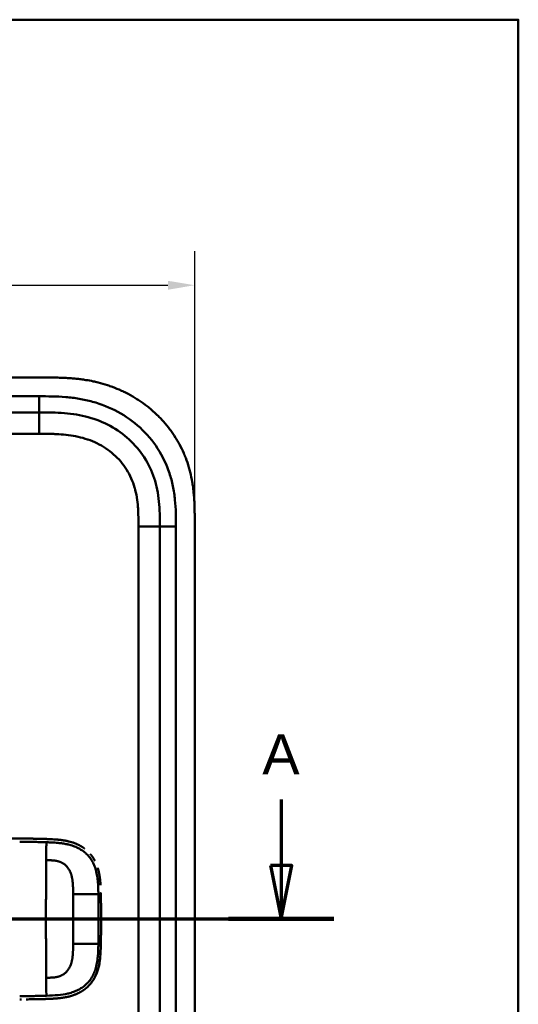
# Model space of a CAD drawing. Header units: millimetres. Extents: x 20 to 833, y 20 to 574.
# Tile 22 of 22: x 727 to 820, y 390 to 574. Entities that reach past the tile are written whole.
import ezdxf

# ---------------------------------------------------------------- set-up
doc = ezdxf.new("R2010")
doc.units = ezdxf.units.MM
doc.header["$LTSCALE"] = 2
for name, color, linetype, lineweight in [('Bemaßungen(DIN)', 7, 'Continuous', 25), ('Schnittansichtslinien(DIN)', 7, 'Continuous', 70), ('Sichtbare Kanten(DIN)', 7, 'Continuous', 50), ('Sichtbare tangentiale Kanten(DIN)', 7, 'Continuous', 50), ('Skizziergeometrie(DIN)', 7, 'Continuous', 50)]:
    doc.layers.add(name, color=color, linetype=linetype, lineweight=lineweight)
doc.styles.add('Aktuell-DINGroßer Text', font='arial.ttf')
doc.styles.add('STANDARD-DIN~0', font='arial.ttf')
doc.dimstyles.new('CAD-LAN', dxfattribs={"dimscale": 2, "dimtxt": 3.5, "dimasz": 2.5, "dimexe": 3.175, "dimexo": 0, "dimgap": 0.8, "dimtad": 1, "dimrnd": 1e-08, "dimtxsty": 'STANDARD-DIN~0', "dimcen": 0.09, "dimdle": 10, "dimclrd": 250, "dimclre": 250, "dimclrt": 250, "dimadec": 0, "dimazin": 2, "dimtfac": 1, "dimtmove": 0, "dimatfit": 3, "dimfxl": 1, "dimtolj": 1, "dimtzin": 0, "dimlwd": 25, "dimlwe": 25, "dimarcsym": 0})

# ---------------------------------------------------------------- blocks, each defined once
blk = doc.blocks.new('Ränder Standardrahmen')
at = {"layer": 'Skizziergeometrie(DIN)', "flags": 128}
blk.add_lwpolyline([(10, 10), (10, 287), (410, 287), (410, 10), (10, 10)], dxfattribs=at)
blk = doc.blocks.new('*D22')
at = {"layer": 'Bemaßungen(DIN)', "color": 250, "linetype": 'Continuous', "lineweight": 25, "true_color": 0x3f3f3f, "transparency": 16777216}
for p, q in [((545.63, 480.46), (545.63, 530.81)), ((759.63, 480.46), (759.63, 530.81)), ((550.63, 524.46), (754.63, 524.46))]:
    blk.add_line(p, q, dxfattribs=at)
at = {"layer": 'Bemaßungen(DIN)', "color": 250, "linetype": 'Continuous', "true_color": 0x3f3f3f, "transparency": 16777216}
for points in [[(550.63, 525.29), (550.63, 523.62), (545.63, 524.46)], [(754.63, 525.29), (754.63, 523.62), (759.63, 524.46)]]:
    blk.add_solid(points, dxfattribs=at)
at = {"layer": 'Defpoints', "color": 0, "linetype": 'Continuous', "transparency": 16777216}
for p in [(759.63, 524.46), (545.63, 480.46), (759.63, 480.46)]:
    blk.add_point(p, dxfattribs=at)
at = {"layer": 'Bemaßungen(DIN)', "color": 250, "linetype": 'Continuous', "lineweight": 25, "true_color": 0x3f3f3f, "transparency": 16777216, "insert": (644.86, 533.08), "char_height": 7, "attachment_point": 1, "style": 'STANDARD-DIN~0'}
blk.add_mtext('\\A1;214', dxfattribs=at)
blk = doc.blocks.new('2DTransSchnitt0')
at = {"layer": 'Schnittansichtslinien(DIN)', "linetype": 'Continuous'}
for p, q in [((264.544, 214.254), (264.544, 208.114)), ((387.878, 214.254), (387.878, 208.114)), ((263.544, 208.114), (264.544, 203.114)), ((265.544, 208.114), (263.544, 208.114)), ((264.544, 208.114), (264.544, 203.114)), ((264.544, 203.114), (265.544, 208.114)), ((386.878, 208.114), (387.878, 203.114)), ((388.878, 208.114), (386.878, 208.114)), ((387.878, 208.114), (387.878, 203.114)), ((387.878, 203.114), (388.878, 208.114)), ((259.635, 203.114), (392.786, 203.114))]:
    blk.add_line(p, q, dxfattribs=at)
at = {"layer": 'Schnittansichtslinien(DIN)', "linetype": 'Continuous', "lineweight": 140}
for p, q in [((259.635, 203.114), (269.452, 203.114)), ((382.969, 203.114), (392.786, 203.114))]:
    blk.add_line(p, q, dxfattribs=at)
at = {"layer": 'Schnittansichtslinien(DIN)', "linetype": 'Continuous', "flags": 128}
for points in [[(263.544, 208.114), (264.544, 203.114), (265.544, 208.114), (263.544, 208.114)], [(386.878, 208.114), (387.878, 203.114), (388.878, 208.114), (386.878, 208.114)]]:
    blk.add_lwpolyline(points, dxfattribs=at)
at = {"layer": 'Schnittansichtslinien(DIN)'}
for points in [[(263.544, 208.114), (264.544, 203.114), (265.544, 208.114), (263.544, 208.114)], [(386.878, 208.114), (387.878, 203.114), (388.878, 208.114), (386.878, 208.114)]]:
    blk.add_solid(points, dxfattribs=at)
at = {"layer": 'Schnittansichtslinien(DIN)', "char_height": 3.734, "attachment_point": 7, "style": 'Aktuell-DINGroßer Text'}
for insert in [(262.79, 216.614), (386.124, 216.614)]:
    blk.add_mtext('A', dxfattribs=dict(at, insert=insert))

msp = doc.modelspace()

# ---------------------------------------------------------------- linework, layer by layer
at = {"layer": 'Sichtbare Kanten(DIN)'}
for p, q in [((731.596, 507.24), (572.673, 507.24)), ((730.596, 500.74), (585.673, 500.74)), ((753.135, 290.025), (753.135, 479.456)), ((759.635, 289.025), (759.635, 480.456)), ((729.361, 421.212), (729.361, 421.213))]:
    msp.add_line(p, q, dxfattribs=at)
for radius, start, end in [(11.7, 33.30625, 33.34865), (11.6, 32.44432, 32.48803), (11.5, 31.57112, 31.61294), (11.7, 326.65937, 326.70471), (11.6, 327.51746, 327.56366), (11.5, 328.39068, 328.43445)]:
    msp.add_arc((727.135, 406.24), radius, start, end, dxfattribs=at)
for points, degree, knots in [([(759.635, 480.456), (759.635, 480.754), (759.634, 481.353), (759.629, 482.106), (759.616, 482.863), (759.599, 483.471), (759.565, 484.235), (759.527, 484.846), (759.451, 485.765), (759.35, 486.685), (759.139, 488.063), (758.884, 489.28), (758.477, 490.783), (758.076, 491.966), (757.485, 493.41), (756.939, 494.534), (756.168, 495.893), (755.484, 496.938), (754.55, 498.187), (753.741, 499.139), (752.661, 500.262), (751.743, 501.106), (750.536, 502.09), (749.525, 502.818), (748.21, 503.651), (747.12, 504.254), (745.719, 504.927), (744.569, 505.401), (743.102, 505.91), (741.909, 506.251), (740.552, 506.563), (739.64, 506.734), (738.725, 506.875), (738.115, 506.954), (737.352, 507.038), (736.741, 507.092), (735.978, 507.146), (735.368, 507.179), (734.456, 507.214), (733.245, 507.239), (732.193, 507.241), (731.596, 507.24)], 3, [0.00000945, 0.00000945, 0.00000945, 0.00000945, 0.02084254, 0.04167563, 0.05209218, 0.07292527, 0.08334182, 0.10417491, 0.11459146, 0.14584109, 0.16667419, 0.20834037, 0.22917346, 0.27083965, 0.29167274, 0.33333892, 0.35417201, 0.3958382, 0.41667129, 0.45833747, 0.47917057, 0.52083675, 0.54166984, 0.58333603, 0.60416912, 0.6458353, 0.66666839, 0.70833458, 0.72916767, 0.77083385, 0.79166695, 0.82291658, 0.83333313, 0.85416622, 0.86458277, 0.88541586, 0.89583241, 0.9166655, 0.92708204, 0.95833168, 0.99999787, 0.99999787, 0.99999787, 0.99999787]), ([(753.135, 479.456), (753.135, 480.256), (753.133, 481.84), (753.002, 484.146), (752.673, 486.363), (751.925, 489.192), (750.366, 492.47), (747.536, 495.813), (743.952, 498.356), (740.518, 499.718), (737.6, 500.355), (735.335, 500.632), (732.998, 500.739), (731.402, 500.74), (730.596, 500.74)], 3, [41.2275228, 41.2275228, 41.2275228, 41.2275228, 41.4710255, 41.7145268, 41.9580281, 42.2015293, 42.6885319, 43.1755344, 43.662537, 44.1495395, 44.3930408, 44.6365421, 44.8800433, 45.1235454, 45.1235454, 45.1235454, 45.1235454]), ([(598.173, 421.228), (598.173, 421.228), (598.174, 421.228), (598.177, 421.228), (598.178, 421.228), (598.186, 421.228), (598.193, 421.228), (598.212, 421.228), (598.225, 421.228), (598.457, 421.228), (598.676, 421.228), (607.228, 421.228), (615.561, 421.228), (636.394, 421.228), (648.894, 421.228), (683.903, 421.228), (706.413, 421.465), (728.919, 421.218)], 3, [0, 0, 0, 0, 0.0002441, 0.0002441, 0.0007324, 0.0007324, 0.0026855, 0.0026855, 0.0065918, 0.0065918, 0.0722195, 0.0722195, 2.5722195, 2.5722195, 6.3222196, 6.3222196, 13.0748039, 13.0748039, 13.0748039, 13.0748039]), ([(727.88, 421.226), (727.826, 421.226), (727.722, 421.227), (727.619, 421.227), (727.515, 421.227), (727.411, 421.228), (727.362, 421.228)], 5, [0.426031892, 0.426031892, 0.426031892, 0.426031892, 0.426031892, 0.426031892, 0.453945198, 0.478940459, 0.478940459, 0.478940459, 0.478940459, 0.478940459, 0.478940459]), ([(727.88, 421.226), (727.88, 421.226), (727.88, 421.226), (727.881, 421.226), (727.881, 421.226), (727.881, 421.226), (727.882, 421.226), (727.883, 421.226), (727.885, 421.226), (727.889, 421.226), (727.893, 421.226), (727.907, 421.226), (727.918, 421.226), (727.961, 421.226), (727.993, 421.225), (728.121, 421.225), (728.217, 421.224), (728.601, 421.221), (728.889, 421.219), (730.039, 421.204), (730.902, 421.186), (732.336, 421.139), (732.936, 421.117), (734.409, 421.014), (735.279, 420.908), (736.486, 420.614), (736.844, 420.507), (737.317, 420.332), (737.441, 420.284), (737.585, 420.222), (737.608, 420.213), (737.639, 420.199), (737.648, 420.195), (737.659, 420.19), (737.662, 420.189), (737.666, 420.187), (737.666, 420.187), (737.666, 420.187), (737.666, 420.187), (737.667, 420.187), (737.667, 420.187), (737.667, 420.187), (737.667, 420.187), (737.667, 420.187)], 3, [0, 0, 0, 0, 0.0000491, 0.0000491, 0.0000891, 0.0000891, 0.0002091, 0.0002091, 0.0005692, 0.0005692, 0.0016492, 0.0016492, 0.0048893, 0.0048893, 0.0146095, 0.0146095, 0.0437711, 0.0437711, 0.1312516, 0.1312516, 0.3939292, 0.3939292, 0.5799593, 0.5799593, 0.8598793, 0.8598793, 0.9815506, 0.9815506, 1.0251294, 1.0251294, 1.0332986, 1.0332986, 1.036362, 1.036362, 1.037511, 1.037511, 1.0376187, 1.0376187, 1.0376591, 1.0376591, 1.0376718, 1.0376718, 1.0376858, 1.0376858, 1.0376858, 1.0376858]), ([(728.919, 421.218), (728.919, 421.218), (728.919, 421.218), (728.919, 421.218), (728.92, 421.218), (728.92, 421.218), (728.921, 421.218), (728.923, 421.218), (728.924, 421.218), (728.93, 421.218), (728.935, 421.218), (728.96, 421.218), (728.98, 421.217), (729.159, 421.215), (729.323, 421.213), (729.476, 421.211), (729.477, 421.211), (729.477, 421.211)], 3, [0, 0, 0, 0, 0.000011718, 0.000011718, 0.000058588, 0.000058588, 0.000246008, 0.000246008, 0.000620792, 0.000620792, 0.002119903, 0.002119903, 0.008116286, 0.008116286, 0.056609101, 0.056609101, 0.056677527, 0.056677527, 0.056677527, 0.056677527]), ([(728.919, 421.218), (728.919, 421.218), (728.919, 421.218), (728.92, 421.218), (728.92, 421.218), (728.92, 421.218), (728.921, 421.218), (728.922, 421.218), (728.923, 421.218), (728.928, 421.218), (728.932, 421.218), (728.946, 421.218), (728.957, 421.218), (728.999, 421.217), (729.031, 421.217), (729.159, 421.215), (729.255, 421.214), (729.637, 421.209), (729.923, 421.204), (730.638, 421.19), (731.063, 421.179), (732.124, 421.147), (732.754, 421.126), (734.318, 421.025), (735.24, 420.918), (736.495, 420.612), (736.853, 420.504), (737.325, 420.329), (737.448, 420.281), (737.593, 420.219), (737.615, 420.209), (737.646, 420.196), (737.655, 420.192), (737.664, 420.188), (737.665, 420.188), (737.666, 420.187), (737.666, 420.187), (737.666, 420.187), (737.667, 420.187), (737.667, 420.187), (737.667, 420.187), (737.667, 420.187)], 3, [0, 0, 0, 0, 0.00005241, 0.00005241, 0.00009242, 0.00009242, 0.00021245, 0.00021245, 0.0005725, 0.0005725, 0.00165256, 0.00165256, 0.00489264, 0.00489264, 0.01461281, 0.01461281, 0.04377449, 0.04377449, 0.13125587, 0.13125587, 0.2625352, 0.2625352, 0.45952046, 0.45952046, 0.75581351, 0.75581351, 0.87730662, 0.87730662, 0.92088603, 0.92088603, 0.92905535, 0.92905535, 0.93211897, 0.93211897, 0.93240621, 0.93240621, 0.93251398, 0.93251398, 0.93253419, 0.93253419, 0.93255264, 0.93255264, 0.93255264, 0.93255264]), ([(730.058, 421.201), (730.058, 421.201), (730.058, 421.201), (730.058, 421.201), (730.059, 421.201), (730.059, 421.201), (730.06, 421.201), (730.061, 421.201), (730.062, 421.201), (730.065, 421.201), (730.067, 421.201), (730.101, 421.2), (730.132, 421.2), (730.2, 421.198), (730.235, 421.198), (730.397, 421.194), (730.524, 421.192), (730.649, 421.189), (730.651, 421.189), (730.652, 421.189), (730.653, 421.189), (730.653, 421.189)], 3, [0, 0, 0, 0, 0.000037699, 0.000037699, 0.000112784, 0.000112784, 0.000262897, 0.000262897, 0.000563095, 0.000563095, 0.00116347, 0.00116347, 0.010769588, 0.010769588, 0.02174435, 0.02174435, 0.060254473, 0.060254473, 0.060863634, 0.060863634, 0.06090746, 0.06090746, 0.06090746, 0.06090746]), ([(731.316, 421.172), (731.316, 421.172), (731.317, 421.172), (731.317, 421.172), (731.317, 421.172), (731.318, 421.171), (731.318, 421.171), (731.32, 421.171), (731.321, 421.171), (731.326, 421.171), (731.329, 421.171), (731.344, 421.171), (731.354, 421.17), (731.396, 421.169), (731.428, 421.168), (731.554, 421.164), (731.648, 421.162), (731.75, 421.158), (731.759, 421.158), (731.774, 421.157), (731.781, 421.157), (731.787, 421.157), (731.787, 421.157), (731.787, 421.157), (731.787, 421.157), (731.787, 421.157), (731.787, 421.157), (731.787, 421.157), (731.787, 421.157), (731.787, 421.157)], 3, [0, 0, 0, 0, 0.00008353, 0.00008353, 0.00012354, 0.00012354, 0.000243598, 0.000243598, 0.00060375, 0.00060375, 0.001683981, 0.001683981, 0.004924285, 0.004924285, 0.014644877, 0.014644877, 0.043810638, 0.043810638, 0.046544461, 0.046544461, 0.048595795, 0.048595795, 0.048641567, 0.048641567, 0.048665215, 0.048665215, 0.048677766, 0.048677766, 0.048692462, 0.048692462, 0.048692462, 0.048692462]), ([(739.099, 419.357), (738.875, 419.524), (738.598, 419.71), (738.312, 419.878), (738.018, 420.029), (737.717, 420.165), (737.667, 420.187)], 5, [0.94147194, 0.94147194, 0.94147194, 0.94147194, 0.94147194, 0.94147194, 1.09060804, 1.12015227, 1.12015227, 1.12015227, 1.12015227, 1.12015227, 1.12015227]), ([(740.99, 417.132), (740.972, 417.166), (740.833, 417.425), (740.682, 417.675), (740.518, 417.915), (740.343, 418.143), (740.183, 418.333)], 5, [0.63578119, 0.63578119, 0.63578119, 0.63578119, 0.63578119, 0.63578119, 0.65520572, 0.78405735, 0.78405735, 0.78405735, 0.78405735, 0.78405735, 0.78405735]), ([(741.927, 414.044), (741.892, 414.291), (741.836, 414.636), (741.767, 414.978), (741.685, 415.317), (741.587, 415.65), (741.558, 415.744)], 5, [0.31433668, 0.31433668, 0.31433668, 0.31433668, 0.31433668, 0.31433668, 0.43750456, 0.48594884, 0.48594884, 0.48594884, 0.48594884, 0.48594884, 0.48594884]), ([(741.927, 414.044), (741.927, 414.044), (741.927, 414.043), (741.927, 414.043), (741.927, 414.043), (741.927, 414.043), (741.927, 414.042), (741.927, 414.041), (741.927, 414.039), (741.928, 414.035), (741.929, 414.031), (741.931, 414.017), (741.932, 414.006), (741.938, 413.964), (741.942, 413.932), (741.959, 413.803), (741.97, 413.707), (742.013, 413.322), (742.038, 413.032), (742.061, 412.679), (742.065, 412.617), (742.068, 412.556)], 3, [0, 0, 0, 0, 0.00003489, 0.00003489, 0.00007493, 0.00007493, 0.00019502, 0.00019502, 0.00055514, 0.00055514, 0.00163526, 0.00163526, 0.00487537, 0.00487537, 0.01459547, 0.01459547, 0.04375692, 0.04375692, 0.13126731, 0.13126731, 0.14987755, 0.14987755, 0.14987755, 0.14987755]), ([(742.122, 411.095), (742.122, 411.095), (742.122, 411.095), (742.122, 411.095), (742.122, 411.094), (742.122, 411.094), (742.122, 411.093), (742.122, 411.09), (742.122, 411.087), (742.123, 411.071), (742.123, 411.058), (742.125, 410.944), (742.128, 410.843), (742.13, 410.731), (742.13, 410.708), (742.13, 410.708)], 3, [0, 0, 0, 0, 0.000014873, 0.000014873, 0.000074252, 0.000074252, 0.00019292, 0.00019292, 0.001142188, 0.001142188, 0.004938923, 0.004938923, 0.03531761, 0.03531761, 0.038680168, 0.038680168, 0.038680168, 0.038680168]), ([(742.146, 409.901), (742.144, 410.035), (742.141, 410.17), (742.139, 410.305), (742.136, 410.44), (742.133, 410.574), (742.13, 410.708)], 3, [0.366689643, 0.366689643, 0.366689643, 0.366689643, 0.406900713, 0.406900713, 0.406900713, 0.447266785, 0.447266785, 0.447266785, 0.447266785]), ([(742.146, 409.901), (742.146, 409.901), (742.146, 409.9), (742.146, 409.9), (742.146, 409.9), (742.146, 409.899), (742.146, 409.899), (742.146, 409.897), (742.146, 409.896), (742.146, 409.891), (742.146, 409.888), (742.146, 409.873), (742.147, 409.863), (742.147, 409.819), (742.148, 409.787), (742.15, 409.657), (742.151, 409.56), (742.153, 409.436), (742.154, 409.41), (742.154, 409.37), (742.155, 409.357), (742.155, 409.337), (742.155, 409.33), (742.155, 409.32), (742.155, 409.317), (742.155, 409.312), (742.155, 409.31), (742.155, 409.307), (742.155, 409.307), (742.155, 409.305), (742.155, 409.305), (742.155, 409.304), (742.155, 409.304), (742.155, 409.304), (742.155, 409.304), (742.155, 409.304), (742.155, 409.303), (742.155, 409.303), (742.155, 409.303), (742.155, 409.303)], 3, [0, 0, 0, 0, 0.000053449, 0.000053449, 0.000093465, 0.000093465, 0.000213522, 0.000213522, 0.000573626, 0.000573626, 0.001653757, 0.001653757, 0.004893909, 0.004893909, 0.014614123, 0.014614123, 0.043774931, 0.043774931, 0.051769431, 0.051769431, 0.055766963, 0.055766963, 0.057765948, 0.057765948, 0.05876565, 0.05876565, 0.059265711, 0.059265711, 0.059515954, 0.059515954, 0.059641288, 0.059641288, 0.059704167, 0.059704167, 0.059735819, 0.059735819, 0.059751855, 0.059751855, 0.059768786, 0.059768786, 0.059768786, 0.059768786]), ([(742.163, 408.716), (742.161, 408.857), (742.16, 408.998), (742.158, 409.139), (742.157, 409.194), (742.156, 409.248), (742.155, 409.303)], 3, [0.248417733, 0.248417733, 0.248417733, 0.248417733, 0.290654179, 0.290654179, 0.290654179, 0.307101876, 0.307101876, 0.307101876, 0.307101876]), ([(742.163, 408.716), (742.163, 408.716), (742.163, 408.716), (742.163, 408.715), (742.163, 408.715), (742.163, 408.715), (742.163, 408.714), (742.163, 408.713), (742.163, 408.712), (742.163, 408.707), (742.163, 408.703), (742.163, 408.689), (742.163, 408.678), (742.164, 408.635), (742.164, 408.602), (742.166, 408.473), (742.167, 408.376), (742.168, 408.254), (742.168, 408.23), (742.168, 408.193), (742.169, 408.181), (742.169, 408.163), (742.169, 408.157), (742.169, 408.148), (742.169, 408.145), (742.169, 408.14), (742.169, 408.139), (742.169, 408.137), (742.169, 408.136), (742.169, 408.135), (742.169, 408.134), (742.169, 408.134), (742.169, 408.133), (742.169, 408.133), (742.169, 408.133), (742.169, 408.133), (742.169, 408.133), (742.169, 408.133), (742.169, 408.133), (742.169, 408.133)], 3, [0, 0, 0, 0, 0.000031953, 0.000031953, 0.000071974, 0.000071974, 0.000192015, 0.000192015, 0.000552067, 0.000552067, 0.001632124, 0.001632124, 0.004872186, 0.004872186, 0.014592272, 0.014592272, 0.043752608, 0.043752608, 0.05104132, 0.05104132, 0.054685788, 0.054685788, 0.056508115, 0.056508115, 0.057419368, 0.057419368, 0.057875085, 0.057875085, 0.058103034, 0.058103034, 0.0582171, 0.0582171, 0.058274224, 0.058274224, 0.058302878, 0.058302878, 0.058317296, 0.058317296, 0.058332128, 0.058332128, 0.058332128, 0.058332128]), ([(742.173, 407.555), (742.173, 407.695), (742.171, 407.835), (742.17, 407.975), (742.17, 408.028), (742.169, 408.08), (742.169, 408.133)], 3, [0.132443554, 0.132443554, 0.132443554, 0.132443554, 0.174407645, 0.174407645, 0.174407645, 0.190155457, 0.190155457, 0.190155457, 0.190155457]), ([(742.177, 406.45), (742.177, 406.45), (742.177, 406.45), (742.177, 406.449), (742.177, 406.449), (742.177, 406.449), (742.177, 406.448), (742.177, 406.447), (742.177, 406.446), (742.177, 406.441), (742.177, 406.437), (742.177, 406.423), (742.177, 406.412), (742.177, 406.369), (742.177, 406.336), (742.178, 406.207), (742.177, 406.11), (742.177, 405.721), (742.176, 405.429), (742.172, 404.7), (742.169, 404.263), (742.16, 403.497), (742.156, 403.169), (742.136, 401.889), (742.125, 400.935), (742.073, 399.984)], 3, [0, 0, 0, 0, 0.00008576, 0.00008576, 0.00012576, 0.00012576, 0.00024577, 0.00024577, 0.00060577, 0.00060577, 0.00168578, 0.00168578, 0.0049258, 0.0049258, 0.01464581, 0.01464581, 0.04380589, 0.04380589, 0.13128689, 0.13128689, 0.26250768, 0.26250768, 0.36092522, 0.36092522, 0.64677921, 0.64677921, 0.64677921, 0.64677921]), ([(742.173, 407.555), (742.173, 407.555), (742.173, 407.554), (742.173, 407.554), (742.173, 407.554), (742.173, 407.553), (742.173, 407.553), (742.173, 407.551), (742.173, 407.55), (742.173, 407.545), (742.173, 407.542), (742.174, 407.527), (742.174, 407.516), (742.174, 407.473), (742.174, 407.441), (742.175, 407.311), (742.175, 407.214), (742.177, 406.825), (742.177, 406.534), (742.178, 405.805), (742.176, 405.367), (742.171, 404.524), (742.168, 404.129), (742.163, 403.713)], 3, [0, 0, 0, 0, 0.00006518, 0.00006518, 0.00010518, 0.00010518, 0.00022519, 0.00022519, 0.00058521, 0.00058521, 0.00166523, 0.00166523, 0.00490526, 0.00490526, 0.01462529, 0.01462529, 0.04378543, 0.04378543, 0.13126692, 0.13126692, 0.26248759, 0.26248759, 0.38414891, 0.38414891, 0.38414891, 0.38414891]), ([(742.169, 404.284), (742.169, 404.284), (742.169, 404.283), (742.169, 404.283), (742.169, 404.283), (742.169, 404.282), (742.169, 404.282), (742.169, 404.28), (742.169, 404.279), (742.169, 404.274), (742.169, 404.271), (742.168, 404.256), (742.168, 404.246), (742.168, 404.202), (742.168, 404.17), (742.166, 404.04), (742.165, 403.943), (742.162, 403.681), (742.16, 403.515), (742.158, 403.35)], 3, [0, 0, 0, 0, 0.000075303, 0.000075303, 0.000115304, 0.000115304, 0.000235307, 0.000235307, 0.000595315, 0.000595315, 0.001675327, 0.001675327, 0.004915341, 0.004915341, 0.014635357, 0.014635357, 0.043795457, 0.043795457, 0.093385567, 0.093385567, 0.093385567, 0.093385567]), ([(742.176, 405.357), (742.176, 405.415), (742.176, 405.517), (742.177, 405.618), (742.177, 405.72), (742.177, 405.821), (742.177, 405.865)], 5, [0.378128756, 0.378128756, 0.378128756, 0.378128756, 0.378128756, 0.378128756, 0.40694036, 0.42880411, 0.42880411, 0.42880411, 0.42880411, 0.42880411, 0.42880411]), ([(742.155, 403.13), (742.155, 403.126), (742.153, 403.024), (742.144, 402.431), (742.134, 401.891), (742.122, 401.352)], 3, [0.11540999, 0.11540999, 0.11540999, 0.11540999, 0.13127697, 0.13127697, 0.29329903, 0.29329903, 0.29329903, 0.29329903]), ([(742.155, 403.13), (742.155, 403.13), (742.155, 403.13), (742.155, 403.129), (742.155, 403.129), (742.155, 403.129), (742.155, 403.128), (742.155, 403.127), (742.155, 403.126), (742.155, 403.121), (742.155, 403.117), (742.155, 403.103), (742.154, 403.092), (742.154, 403.049), (742.153, 403.016), (742.151, 402.887), (742.15, 402.79), (742.148, 402.656), (742.147, 402.62), (742.146, 402.57), (742.146, 402.556), (742.146, 402.54), (742.146, 402.537), (742.146, 402.534), (742.146, 402.534), (742.146, 402.534), (742.146, 402.533), (742.146, 402.533), (742.146, 402.533), (742.146, 402.533), (742.146, 402.533), (742.146, 402.533)], 3, [0, 0, 0, 0, 0.000042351, 0.000042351, 0.000082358, 0.000082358, 0.000202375, 0.000202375, 0.000562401, 0.000562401, 0.001642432, 0.001642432, 0.004882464, 0.004882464, 0.014602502, 0.014602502, 0.043762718, 0.043762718, 0.054697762, 0.054697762, 0.058798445, 0.058798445, 0.059567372, 0.059567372, 0.059642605, 0.059642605, 0.059680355, 0.059680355, 0.059699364, 0.059699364, 0.059718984, 0.059718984, 0.059718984, 0.059718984]), ([(742.155, 403.13), (742.155, 403.125), (742.153, 403.018), (742.151, 402.871), (742.15, 402.781), (742.148, 402.656), (742.147, 402.622), (742.146, 402.576), (742.146, 402.563), (742.146, 402.545), (742.146, 402.541), (742.146, 402.535), (742.146, 402.535), (742.146, 402.534), (742.146, 402.534), (742.146, 402.534), (742.146, 402.533), (742.146, 402.533), (742.146, 402.533), (742.146, 402.533), (742.146, 402.533), (742.146, 402.533)], 3, [0.442471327, 0.442471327, 0.442471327, 0.442471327, 0.459325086, 0.459325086, 0.486465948, 0.486465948, 0.496643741, 0.496643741, 0.500460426, 0.500460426, 0.501891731, 0.501891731, 0.502039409, 0.502039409, 0.502113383, 0.502113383, 0.502150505, 0.502150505, 0.502169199, 0.502169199, 0.502188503, 0.502188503, 0.502188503, 0.502188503]), ([(742.122, 401.352), (742.105, 400.613), (742.08, 399.872), (741.935, 398.325), (741.801, 397.512), (741.492, 396.492), (741.404, 396.242), (741.272, 395.918), (741.238, 395.838), (741.19, 395.732), (741.178, 395.706), (741.148, 395.64), (741.122, 395.585), (741.111, 395.562)], 3, [0, 0, 0, 0, 0.22193197, 0.22193197, 0.46716063, 0.46716063, 0.54829254, 0.54829254, 0.57530613, 0.57530613, 0.58430947, 0.58430947, 0.59766622, 0.59766622, 0.59766622, 0.59766622]), ([(742.13, 401.745), (742.13, 401.745), (742.13, 401.744), (742.13, 401.744), (742.13, 401.744), (742.13, 401.744), (742.13, 401.743), (742.13, 401.742), (742.13, 401.74), (742.13, 401.736), (742.13, 401.732), (742.13, 401.718), (742.13, 401.707), (742.129, 401.664), (742.128, 401.631), (742.126, 401.516), (742.124, 401.434), (742.122, 401.352)], 3, [0, 0, 0, 0, 0.000033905, 0.000033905, 0.000073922, 0.000073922, 0.000193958, 0.000193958, 0.000554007, 0.000554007, 0.001634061, 0.001634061, 0.004874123, 0.004874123, 0.014594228, 0.014594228, 0.039322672, 0.039322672, 0.039322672, 0.039322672]), ([(741.658, 397.059), (741.665, 397.084), (741.745, 397.392), (741.814, 397.704), (741.871, 398.018), (741.918, 398.333), (741.955, 398.623)], 5, [1.29338836, 1.29338836, 1.29338836, 1.29338836, 1.29338836, 1.29338836, 1.30638847, 1.4503927, 1.4503927, 1.4503927, 1.4503927, 1.4503927, 1.4503927]), ([(741.658, 397.059), (741.658, 397.059), (741.658, 397.059), (741.658, 397.058), (741.658, 397.058), (741.658, 397.058), (741.657, 397.058), (741.657, 397.057), (741.657, 397.057), (741.655, 397.048), (741.653, 397.041), (741.648, 397.024), (741.646, 397.014), (741.637, 396.98), (741.63, 396.955), (741.586, 396.799), (741.546, 396.668), (741.446, 396.365), (741.384, 396.194), (741.021, 395.295), (740.611, 394.612), (739.934, 393.835), (739.742, 393.64), (739.471, 393.398), (739.402, 393.339), (739.309, 393.263), (739.285, 393.244), (739.232, 393.201), (739.195, 393.172), (739.172, 393.154)], 3, [0, 0, 0, 0, 0.00001917, 0.00001917, 0.00005748, 0.00005748, 0.0001341, 0.0001341, 0.00028731, 0.00028731, 0.00273867, 0.00273867, 0.00568458, 0.00568458, 0.01354037, 0.01354037, 0.0554501, 0.0554501, 0.11134724, 0.11134724, 0.35517064, 0.35517064, 0.44356655, 0.44356655, 0.47298673, 0.47298673, 0.48279188, 0.48279188, 0.49507845, 0.49507845, 0.49507845, 0.49507845]), ([(740.298, 394.262), (740.431, 394.43), (740.611, 394.675), (740.778, 394.933), (740.932, 395.202), (741.071, 395.48), (741.111, 395.562)], 5, [0.97812109, 0.97812109, 0.97812109, 0.97812109, 0.97812109, 0.97812109, 1.08869603, 1.13469167, 1.13469167, 1.13469167, 1.13469167, 1.13469167, 1.13469167]), ([(737.559, 392.222), (737.631, 392.253), (737.971, 392.401), (738.304, 392.57), (738.626, 392.76), (738.936, 392.973), (739.172, 393.154)], 5, [0.61062923, 0.61062923, 0.61062923, 0.61062923, 0.61062923, 0.61062923, 0.65331117, 0.81171679, 0.81171679, 0.81171679, 0.81171679, 0.81171679, 0.81171679]), ([(730.631, 391.266), (730.631, 391.266), (730.63, 391.266), (730.63, 391.266), (730.63, 391.266), (730.629, 391.266), (730.629, 391.266), (730.628, 391.266), (730.626, 391.266), (730.622, 391.266), (730.618, 391.266), (730.604, 391.266), (730.594, 391.266), (730.552, 391.265), (730.521, 391.264), (730.394, 391.261), (730.299, 391.259), (730.174, 391.257), (730.143, 391.256), (730.097, 391.255), (730.082, 391.255), (730.059, 391.254), (730.052, 391.254), (730.04, 391.254), (730.036, 391.254), (730.031, 391.254), (730.029, 391.254), (730.026, 391.254), (730.025, 391.254), (730.023, 391.254), (730.023, 391.254), (730.022, 391.254), (730.022, 391.254), (730.022, 391.254), (730.021, 391.254), (730.021, 391.254), (730.021, 391.254), (730.021, 391.254), (730.021, 391.254), (730.021, 391.254)], 3, [0, 0, 0, 0, 0.000046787, 0.000046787, 0.000086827, 0.000086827, 0.000206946, 0.000206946, 0.000567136, 0.000567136, 0.001647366, 0.001647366, 0.004887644, 0.004887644, 0.014608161, 0.014608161, 0.043771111, 0.043771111, 0.053078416, 0.053078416, 0.057732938, 0.057732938, 0.060060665, 0.060060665, 0.061224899, 0.061224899, 0.061807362, 0.061807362, 0.062098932, 0.062098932, 0.062245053, 0.062245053, 0.062318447, 0.062318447, 0.062355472, 0.062355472, 0.062374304, 0.062374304, 0.062394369, 0.062394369, 0.062394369, 0.062394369]), ([(730.631, 391.266), (730.639, 391.267), (730.648, 391.267), (730.858, 391.272), (731.059, 391.277), (731.274, 391.283), (731.289, 391.283), (731.303, 391.284)], 3, [0.373932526, 0.373932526, 0.373932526, 0.373932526, 0.376597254, 0.376597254, 0.439473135, 0.439473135, 0.443987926, 0.443987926, 0.443987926, 0.443987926]), ([(731.792, 391.299), (731.792, 391.299), (731.792, 391.299), (731.792, 391.299), (731.792, 391.299), (731.791, 391.299), (731.791, 391.299), (731.79, 391.299), (731.789, 391.299), (731.787, 391.298), (731.784, 391.298), (731.776, 391.298), (731.769, 391.298), (731.743, 391.297), (731.724, 391.296), (731.645, 391.294), (731.586, 391.292), (731.489, 391.289), (731.452, 391.288), (731.396, 391.286), (731.378, 391.286), (731.35, 391.285), (731.341, 391.285), (731.327, 391.284), (731.322, 391.284), (731.315, 391.284), (731.313, 391.284), (731.309, 391.284), (731.308, 391.284), (731.306, 391.284), (731.305, 391.284), (731.305, 391.284), (731.304, 391.284), (731.304, 391.284), (731.304, 391.284), (731.303, 391.284), (731.303, 391.284), (731.303, 391.284), (731.303, 391.284), (731.303, 391.284), (731.303, 391.284), (731.303, 391.284)], 3, [0, 0, 0, 0, 0.000030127, 0.000030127, 0.00007034, 0.00007034, 0.000146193, 0.000146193, 0.000373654, 0.000373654, 0.001055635, 0.001055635, 0.003100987, 0.003100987, 0.009236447, 0.009236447, 0.027643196, 0.027643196, 0.039082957, 0.039082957, 0.044805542, 0.044805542, 0.047668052, 0.047668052, 0.049100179, 0.049100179, 0.049817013, 0.049817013, 0.050176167, 0.050176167, 0.050356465, 0.050356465, 0.050447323, 0.050447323, 0.050493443, 0.050493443, 0.050517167, 0.050517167, 0.050529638, 0.050529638, 0.050543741, 0.050543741, 0.050543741, 0.050543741]), ([(731.792, 391.299), (731.815, 391.299), (731.838, 391.3), (731.904, 391.302), (731.947, 391.304), (731.99, 391.305)], 3, [0.495122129, 0.495122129, 0.495122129, 0.495122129, 0.502349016, 0.502349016, 0.515895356, 0.515895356, 0.515895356, 0.515895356]), ([(731.99, 391.305), (731.991, 391.305), (732.406, 391.319), (733.19, 391.35), (733.967, 391.398), (734.726, 391.478), (735.473, 391.609), (735.823, 391.684)], 5, [0, 0, 0, 0, 0, 0, 0.00023388, 0.21792631, 0.41257681, 0.41257681, 0.41257681, 0.41257681, 0.41257681, 0.41257681]), ([(737.559, 392.222), (737.559, 392.222), (737.559, 392.222), (737.559, 392.222), (737.559, 392.222), (737.558, 392.222), (737.558, 392.222), (737.556, 392.221), (737.554, 392.22), (737.548, 392.217), (737.544, 392.216), (737.527, 392.208), (737.514, 392.203), (737.436, 392.171), (737.369, 392.144), (737.212, 392.084), (737.122, 392.051), (736.789, 391.935), (736.541, 391.861), (736.207, 391.773), (736.123, 391.752), (736.011, 391.726), (735.982, 391.719), (735.911, 391.703), (735.852, 391.69), (735.823, 391.684)], 3, [0, 0, 0, 0, 0.00001147, 0.00001147, 0.00004801, 0.00004801, 0.00019399, 0.00019399, 0.00077765, 0.00077765, 0.0024395, 0.0024395, 0.006871, 0.006871, 0.03050718, 0.03050718, 0.06202333, 0.06202333, 0.14611606, 0.14611606, 0.17412924, 0.17412924, 0.18346635, 0.18346635, 0.19788022, 0.19788022, 0.19788022, 0.19788022]), ([(727.297, 391.228), (727.297, 391.228), (727.297, 391.228), (727.296, 391.228), (727.296, 391.228), (727.296, 391.228), (727.296, 391.228), (727.295, 391.228), (727.294, 391.228), (727.292, 391.228), (727.29, 391.228), (727.271, 391.228), (727.253, 391.228), (727.21, 391.228), (727.186, 391.228), (727.13, 391.227), (727.098, 391.227), (727.055, 391.227), (727.044, 391.227), (727.03, 391.227), (727.026, 391.227), (727.021, 391.227), (727.02, 391.227), (727.019, 391.227), (727.018, 391.227), (727.018, 391.227), (727.018, 391.227), (727.017, 391.227), (727.017, 391.227), (727.017, 391.227)], 3, [0, 0, 0, 0, 0.000010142, 0.000010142, 0.000037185, 0.000037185, 0.000109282, 0.000109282, 0.000301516, 0.000301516, 0.000814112, 0.000814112, 0.00628175, 0.00628175, 0.013571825, 0.013571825, 0.023292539, 0.023292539, 0.026532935, 0.026532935, 0.027613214, 0.027613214, 0.02797342, 0.02797342, 0.028093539, 0.028093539, 0.028133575, 0.028133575, 0.028179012, 0.028179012, 0.028179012, 0.028179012]), ([(729.413, 391.244), (729.413, 391.244), (729.413, 391.244), (729.412, 391.244), (729.412, 391.244), (729.412, 391.244), (729.411, 391.244), (729.41, 391.244), (729.409, 391.244), (729.404, 391.244), (729.4, 391.244), (729.386, 391.243), (729.376, 391.243), (729.333, 391.243), (729.302, 391.242), (729.174, 391.241), (729.078, 391.239), (728.954, 391.238), (728.925, 391.238), (728.881, 391.237), (728.866, 391.237), (728.845, 391.237), (728.837, 391.237), (728.826, 391.237), (728.823, 391.236), (728.817, 391.236), (728.815, 391.236), (728.813, 391.236), (728.812, 391.236), (728.81, 391.236), (728.81, 391.236), (728.809, 391.236), (728.809, 391.236), (728.809, 391.236), (728.809, 391.236), (728.808, 391.236), (728.808, 391.236), (728.808, 391.236), (728.808, 391.236), (728.808, 391.236)], 3, [0, 0, 0, 0, 0.000043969, 0.000043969, 0.000083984, 0.000083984, 0.000204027, 0.000204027, 0.000564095, 0.000564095, 0.001644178, 0.001644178, 0.004884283, 0.004884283, 0.014604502, 0.014604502, 0.04376599, 0.04376599, 0.052593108, 0.052593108, 0.057007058, 0.057007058, 0.059214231, 0.059214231, 0.060317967, 0.060317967, 0.060869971, 0.060869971, 0.061146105, 0.061146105, 0.061284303, 0.061284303, 0.061353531, 0.061353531, 0.061388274, 0.061388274, 0.061405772, 0.061405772, 0.061423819, 0.061423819, 0.061423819, 0.061423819]), ([(729.413, 391.244), (729.423, 391.244), (729.434, 391.244), (729.637, 391.247), (729.829, 391.25), (730.021, 391.254)], 3, [0.247650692, 0.247650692, 0.247650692, 0.247650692, 0.250845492, 0.250845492, 0.310534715, 0.310534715, 0.310534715, 0.310534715])]:
    msp.add_open_spline(points, degree=degree, knots=knots, dxfattribs=at)
for points, degree in [([(732.895, 421.113), (732.715, 421.122), (732.534, 421.13), (732.353, 421.138), (732.172, 421.144), (731.99, 421.15)], 5), ([(735.976, 420.738), (735.649, 420.812), (735.32, 420.875), (734.989, 420.927), (734.656, 420.97), (734.321, 421.006)], 5), ([(726.991, 391.227), (726.999, 391.227), (727.008, 391.227), (727.017, 391.227)], 3), ([(728.225, 391.231), (728.42, 391.233), (728.614, 391.234), (728.808, 391.236)], 3)]:
    msp.add_open_spline(points, degree=degree, dxfattribs=at)
at = {"layer": 'Sichtbare tangentiale Kanten(DIN)'}
for p, q in [((585.673, 503.74), (730.596, 503.74)), ((730.596, 500.74), (730.596, 503.74)), ((730.597, 500.74), (730.597, 496.74)), ((730.597, 496.74), (585.673, 496.74)), ((749.135, 290.025), (749.135, 479.456)), ((749.135, 479.456), (753.135, 479.456)), ((753.135, 479.456), (756.135, 479.456)), ((756.135, 479.456), (756.135, 290.025)), ((736.946, 410.886), (736.946, 410.894)), ((741.67, 410.886), (736.946, 410.886)), ((741.67, 401.57), (736.946, 401.57)), ((736.946, 401.57), (736.946, 401.561))]:
    msp.add_line(p, q, dxfattribs=at)
for centre, major_axis, start_param, end_param in [((737.029, 405.668), (-0.005, 10.727), 1.0628535, 1.5185692), ((737.029, 406.787), (-0.005, -10.727), 4.7645546, 5.2203318)]:
    msp.add_ellipse(centre, major_axis=major_axis, ratio=0.0085792, start_param=start_param, end_param=end_param, dxfattribs=at)
for points, degree, knots in [([(730.596, 503.74), (731.402, 503.74), (733.049, 503.739), (735.572, 503.625), (738.095, 503.319), (741.411, 502.596), (745.39, 501.022), (749.581, 498.051), (752.914, 494.118), (754.752, 490.249), (755.619, 486.96), (755.993, 484.436), (756.134, 481.903), (756.135, 480.256), (756.135, 479.456)], 3, [41.2275225, 41.2275225, 41.2275225, 41.2275225, 41.4710252, 41.7145264, 41.9580277, 42.201529, 42.6885315, 43.1755341, 43.6625366, 44.1495392, 44.3930404, 44.6365417, 44.880043, 45.123546, 45.123546, 45.123546, 45.123546]), ([(748.431, 486.701), (748.26, 487.291), (748.053, 487.863), (747.811, 488.413), (747.561, 488.977), (747.268, 489.531), (746.939, 490.056), (746.608, 490.584), (746.235, 491.092), (745.83, 491.567), (745.425, 492.042), (744.981, 492.493), (744.511, 492.907), (744.044, 493.32), (743.545, 493.701), (743.024, 494.046), (742.504, 494.391), (741.959, 494.701), (741.4, 494.974), (740.841, 495.246), (740.26, 495.485), (739.674, 495.686), (739.671, 495.687), (739.667, 495.688), (739.664, 495.69), (739.084, 495.888), (738.488, 496.054), (737.889, 496.188), (737.883, 496.189), (737.878, 496.19), (737.873, 496.192), (737.283, 496.323), (736.691, 496.424), (736.091, 496.501), (736.081, 496.503), (736.072, 496.504), (736.063, 496.505), (735.47, 496.581), (734.882, 496.633), (734.265, 496.669), (734.257, 496.669), (734.25, 496.669), (734.242, 496.67), (733.937, 496.687), (733.643, 496.7), (733.341, 496.71), (733.031, 496.72), (732.723, 496.727), (732.415, 496.732), (731.807, 496.74), (731.201, 496.74), (730.597, 496.74)], 3, [0, 0, 0, 0, 0.1818471, 0.1818471, 0.1818471, 0.3687122, 0.3687122, 0.3687122, 0.5566899, 0.5566899, 0.5566899, 0.7451003, 0.7451003, 0.7451003, 0.9328992, 0.9328992, 0.9328992, 1.1203708, 1.1203708, 1.1203708, 1.3077792, 1.3077792, 1.3077792, 1.3088638, 1.3088638, 1.3088638, 1.4939899, 1.4939899, 1.4939899, 1.4956398, 1.4956398, 1.4956398, 1.6777905, 1.6777905, 1.6777905, 1.6806002, 1.6806002, 1.6806002, 1.8606637, 1.8606637, 1.8606637, 1.8628262, 1.8628262, 1.8628262, 1.9520853, 1.9520853, 1.9520853, 2.0438684, 2.0438684, 2.0438684, 2.2253748, 2.2253748, 2.2253748, 2.2253748]), ([(749.135, 479.456), (749.135, 479.691), (749.135, 479.927), (749.134, 480.162), (749.134, 480.306), (749.133, 480.449), (749.132, 480.593), (749.131, 480.665), (749.131, 480.737), (749.13, 480.809), (749.129, 480.952), (749.127, 481.096), (749.124, 481.24), (749.123, 481.316), (749.121, 481.392), (749.12, 481.468), (749.118, 481.545), (749.116, 481.621), (749.114, 481.697), (749.109, 481.849), (749.104, 482.002), (749.098, 482.159), (749.085, 482.468), (749.069, 482.762), (749.047, 483.067), (749.047, 483.074), (749.046, 483.082), (749.045, 483.089), (749, 483.706), (748.934, 484.295), (748.837, 484.884), (748.836, 484.893), (748.835, 484.902), (748.833, 484.911), (748.734, 485.509), (748.604, 486.1), (748.44, 486.67), (748.437, 486.68), (748.434, 486.691), (748.431, 486.701)], 3, [0, 0, 0, 0, 0.07060207, 0.07060207, 0.07060207, 0.11373454, 0.11373454, 0.11373454, 0.13530078, 0.13530078, 0.13530078, 0.17843325, 0.17843325, 0.17843325, 0.20129346, 0.20129346, 0.20129346, 0.22415366, 0.22415366, 0.22415366, 0.26987408, 0.26987408, 0.26987408, 0.35911937, 0.35911937, 0.35911937, 0.36131491, 0.36131491, 0.36131491, 0.54166811, 0.54166811, 0.54166811, 0.54438603, 0.54438603, 0.54438603, 0.72751094, 0.72751094, 0.72751094, 0.73075248, 0.73075248, 0.73075248, 0.73075248]), ([(726.991, 420.618), (727.011, 420.618), (727.03, 420.618), (727.05, 420.618), (727.26, 420.617), (727.468, 420.617), (727.675, 420.617), (727.881, 420.616), (728.088, 420.615), (728.295, 420.613), (728.502, 420.612), (728.708, 420.61), (728.912, 420.608), (728.989, 420.607), (729.067, 420.607), (729.144, 420.606), (729.273, 420.604), (729.401, 420.602), (729.53, 420.6), (729.737, 420.597), (729.942, 420.594), (730.146, 420.59), (730.35, 420.586), (730.554, 420.582), (730.76, 420.577), (730.965, 420.572), (731.167, 420.567), (731.369, 420.561), (731.569, 420.555), (731.773, 420.549), (731.974, 420.542)], 3, [0, 0, 0, 0, 0.00593799, 0.00593799, 0.00593799, 0.06876696, 0.06876696, 0.06876696, 0.13141451, 0.13141451, 0.13141451, 0.19404693, 0.19404693, 0.19404693, 0.2177013, 0.2177013, 0.2177013, 0.25674204, 0.25674204, 0.25674204, 0.3195011, 0.3195011, 0.3195011, 0.38223166, 0.38223166, 0.38223166, 0.44495846, 0.44495846, 0.44495846, 0.5075707, 0.5075707, 0.5075707, 0.5075707]), ([(731.974, 420.542), (732.018, 420.54), (732.061, 420.539), (732.105, 420.537), (732.371, 420.528), (732.637, 420.518), (732.896, 420.505), (733.311, 420.485), (733.723, 420.46), (734.145, 420.419), (734.435, 420.391), (734.724, 420.357), (735.004, 420.315), (735.285, 420.273), (735.552, 420.225), (735.819, 420.167), (735.906, 420.148), (735.996, 420.128), (736.086, 420.105), (736.403, 420.028), (736.716, 419.935), (737.014, 419.829), (737.313, 419.722), (737.597, 419.602), (737.879, 419.462), (738.125, 419.338), (738.369, 419.198), (738.599, 419.044), (738.83, 418.891), (739.047, 418.725), (739.253, 418.544), (739.305, 418.498), (739.358, 418.45), (739.41, 418.401), (739.639, 418.186), (739.851, 417.951), (740.044, 417.701), (740.237, 417.451), (740.411, 417.184), (740.565, 416.905), (740.714, 416.635), (740.844, 416.354), (740.958, 416.059), (741.071, 415.764), (741.17, 415.454), (741.254, 415.121), (741.26, 415.097), (741.266, 415.075), (741.271, 415.054), (741.361, 414.69), (741.434, 414.296), (741.491, 413.871), (741.526, 413.612), (741.552, 413.366), (741.574, 413.104), (741.576, 413.073), (741.579, 413.043), (741.581, 413.015), (741.607, 412.687), (741.625, 412.35), (741.639, 411.998), (741.653, 411.645), (741.66, 411.382), (741.67, 410.886)], 3, [0, 0, 0, 0, 0.0135271, 0.0135271, 0.0135271, 0.0957917, 0.0957917, 0.0957917, 0.2275588, 0.2275588, 0.2275588, 0.3181985, 0.3181985, 0.3181985, 0.4088383, 0.4088383, 0.4088383, 0.4385873, 0.4385873, 0.4385873, 0.5430912, 0.5430912, 0.5430912, 0.6475951, 0.6475951, 0.6475951, 0.7390043, 0.7390043, 0.7390043, 0.8304135, 0.8304135, 0.8304135, 0.8537246, 0.8537246, 0.8537246, 0.9560852, 0.9560852, 0.9560852, 1.0584459, 1.0584459, 1.0584459, 1.157356, 1.157356, 1.157356, 1.2562662, 1.2562662, 1.2562662, 1.263312, 1.263312, 1.263312, 1.386941, 1.386941, 1.386941, 1.4624438, 1.4624438, 1.4624438, 1.4715048, 1.4715048, 1.4715048, 1.5781325, 1.5781325, 1.5781325, 1.6847601, 1.6847601, 1.6847601, 1.6847601]), ([(736.946, 410.894), (736.948, 411.43), (736.955, 412.792), (736.822, 414.332), (736.145, 416.139), (734.714, 417.009), (733.454, 417.187), (732.436, 417.181), (731.927, 417.194)], 5, [0, 0, 0, 0, 0, 0, 0.24920002, 0.49920002, 0.74920002, 0.99920002, 0.99920002, 0.99920002, 0.99920002, 0.99920002, 0.99920002]), ([(741.72, 406.228), (741.72, 406.423), (741.72, 406.616), (741.719, 406.809), (741.717, 407.773), (741.708, 408.739), (741.692, 409.712), (741.689, 409.907), (741.686, 410.1), (741.682, 410.287), (741.679, 410.473), (741.675, 410.664), (741.671, 410.864), (741.67, 410.871), (741.67, 410.879), (741.67, 410.886)], 3, [0, 0, 0, 0, 0.05795206, 0.05795206, 0.05795206, 0.34771308, 0.34771308, 0.34771308, 0.40585328, 0.40585328, 0.40585328, 0.46369354, 0.46369354, 0.46369354, 0.46581276, 0.46581276, 0.46581276, 0.46581276]), ([(736.936, 406.228), (737.4, 406.228), (737.734, 406.228), (738.137, 406.228), (738.541, 406.228), (738.935, 406.228), (739.328, 406.228), (739.427, 406.228), (739.525, 406.228), (739.623, 406.228), (739.918, 406.228), (740.214, 406.228), (740.511, 406.228), (740.561, 406.228), (740.611, 406.228), (740.66, 406.228), (740.71, 406.228), (740.76, 406.228), (740.81, 406.228), (741.059, 406.228), (741.31, 406.228), (741.568, 406.228), (741.619, 406.228), (741.67, 406.228), (741.72, 406.228)], 3, [0, 0, 0, 0, 0.13009876, 0.13009876, 0.13009876, 0.26019753, 0.26019753, 0.26019753, 0.29272222, 0.29272222, 0.29272222, 0.39029629, 0.39029629, 0.39029629, 0.40655864, 0.40655864, 0.40655864, 0.42282098, 0.42282098, 0.42282098, 0.50413271, 0.50413271, 0.50413271, 0.52039505, 0.52039505, 0.52039505, 0.52039505]), ([(736.946, 401.561), (736.948, 401.037), (736.955, 399.656), (736.819, 398.125), (736.149, 396.317), (734.709, 395.446), (733.458, 395.27), (732.617, 395.278), (731.927, 395.262)], 5, [0, 0, 0, 0, 0, 0, 0.2491944, 0.4991944, 0.7491944, 0.9991944, 0.9991944, 0.9991944, 0.9991944, 0.9991944, 0.9991944]), ([(731.974, 391.914), (732.716, 391.938), (733.456, 391.968), (734.18, 392.039), (734.784, 392.098), (735.373, 392.185), (735.947, 392.317), (735.996, 392.328), (736.045, 392.34), (736.094, 392.352), (736.41, 392.429), (736.723, 392.522), (737.02, 392.628), (737.317, 392.735), (737.601, 392.855), (737.881, 392.995), (738.127, 393.118), (738.37, 393.258), (738.601, 393.412), (738.831, 393.565), (739.047, 393.731), (739.253, 393.911), (739.307, 393.958), (739.36, 394.007), (739.414, 394.058), (739.642, 394.273), (739.854, 394.508), (740.047, 394.758), (740.239, 395.008), (740.413, 395.275), (740.567, 395.554), (740.715, 395.823), (740.845, 396.104), (740.958, 396.398), (741.072, 396.692), (741.17, 397.002), (741.254, 397.335), (741.261, 397.359), (741.266, 397.382), (741.272, 397.403), (741.359, 397.757), (741.431, 398.142), (741.487, 398.554), (741.523, 398.819), (741.55, 399.072), (741.573, 399.341), (741.576, 399.376), (741.578, 399.41), (741.581, 399.441), (741.607, 399.769), (741.625, 400.107), (741.639, 400.458), (741.653, 400.81), (741.66, 401.074), (741.67, 401.57)], 3, [0, 0, 0, 0, 0.2307616, 0.2307616, 0.2307616, 0.4232269, 0.4232269, 0.4232269, 0.4395154, 0.4395154, 0.4395154, 0.5437339, 0.5437339, 0.5437339, 0.6479524, 0.6479524, 0.6479524, 0.7391727, 0.7391727, 0.7391727, 0.8303931, 0.8303931, 0.8303931, 0.8541945, 0.8541945, 0.8541945, 0.9564832, 0.9564832, 0.9564832, 1.0587718, 1.0587718, 1.0587718, 1.1575136, 1.1575136, 1.1575136, 1.2562554, 1.2562554, 1.2562554, 1.2634816, 1.2634816, 1.2634816, 1.383867, 1.383867, 1.383867, 1.4613031, 1.4613031, 1.4613031, 1.4716059, 1.4716059, 1.4716059, 1.5781685, 1.5781685, 1.5781685, 1.684731, 1.684731, 1.684731, 1.684731]), ([(726.991, 391.838), (727.008, 391.838), (727.026, 391.838), (727.044, 391.838), (727.276, 391.838), (727.518, 391.838), (727.743, 391.839), (728.322, 391.841), (728.936, 391.846), (729.532, 391.855), (729.583, 391.856), (729.636, 391.857), (729.687, 391.857), (729.842, 391.86), (729.993, 391.862), (730.146, 391.865), (730.756, 391.877), (731.367, 391.893), (731.974, 391.914)], 3, [0, 0, 0, 0, 0.00531619, 0.00531619, 0.00531619, 0.07550479, 0.07550479, 0.07550479, 0.25684052, 0.25684052, 0.25684052, 0.27252586, 0.27252586, 0.27252586, 0.31946639, 0.31946639, 0.31946639, 0.50757072, 0.50757072, 0.50757072, 0.50757072])]:
    msp.add_open_spline(points, degree=degree, knots=knots, dxfattribs=at)
for points, degree in [([(731.927, 417.194), (731.934, 417.977), (731.942, 418.712), (731.951, 419.387), (731.961, 419.997), (731.974, 420.542)], 5), ([(731.927, 417.194), (731.912, 415.4), (731.903, 413.323), (731.898, 411.03), (731.895, 408.629), (731.895, 406.228)], 5), ([(731.895, 406.228), (730.382, 406.228), (728.771, 406.228), (726.991, 406.228)], 3), ([(731.895, 406.228), (733.43, 406.228), (735.111, 406.228), (736.936, 406.228)], 3), ([(731.927, 395.262), (731.912, 397.056), (731.903, 399.132), (731.898, 401.425), (731.895, 403.826), (731.895, 406.227)], 5), ([(731.927, 395.262), (731.938, 393.948), (731.953, 392.819), (731.974, 391.914)], 3)]:
    msp.add_open_spline(points, degree=degree, dxfattribs=at)
msp.add_rational_spline([(741.72, 406.227), (741.72, 406.131), (741.72, 406.034), (741.72, 405.938), (741.72, 405.841), (741.719, 405.745), (741.719, 405.648), (741.717, 404.876), (741.711, 404.103), (741.701, 403.33), (741.698, 403.144), (741.695, 402.952), (741.692, 402.751), (741.689, 402.547), (741.686, 402.353), (741.682, 402.169), (741.679, 401.986), (741.675, 401.793), (741.671, 401.591), (741.67, 401.584), (741.67, 401.577), (741.67, 401.57)], [1, 1, 1, 1, 1.00008958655, 1.00008958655, 1, 1, 1, 1, 1.00223380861, 1.00223380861, 1, 1.00382742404, 1.00382742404, 1, 1.00355055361, 1.00355055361, 1, 1, 1, 1], degree=3, knots=[0, 0, 0, 0, 0.02894743, 0.02894743, 0.02894743, 0.05789486, 0.05789486, 0.05789486, 0.28973545, 0.28973545, 0.28973545, 0.34769404, 0.34769404, 0.34769404, 0.40585376, 0.40585376, 0.40585376, 0.46369222, 0.46369222, 0.46369222, 0.46581292, 0.46581292, 0.46581292, 0.46581292], dxfattribs=at)

# ---------------------------------------------------------------- block references
at = {"xscale": 2, "yscale": 2, "zscale": 2}
msp.add_blockref('Ränder Standardrahmen', (0, 0), dxfattribs=at)
at = {"layer": 'Schnittansichtslinien(DIN)', "xscale": 2, "yscale": 2, "zscale": 2}
msp.add_blockref('2DTransSchnitt0', (0, 0), dxfattribs=at)

# ---------------------------------------------------------------- dimensions: what is measured, and where the dimension line sits
at = {"layer": 'Bemaßungen(DIN)', "color": 250, "linetype": 'Continuous', "lineweight": 25, "true_color": 0x3f3f3f}
dim = msp.add_linear_dim(base=(759.635, 524.456), p1=(545.635, 480.456), p2=(759.635, 480.456), angle=180, dimstyle='CAD-LAN', override={"dimgap": 0.8, "dimdec": 2, "dimtol": 0, "dimlim": 0, "dimtp": 0, "dimtm": 0, "dimtdec": 2, "dimtofl": 0, "dimatfit": 1}, dxfattribs=at)
dim.commit()
dim.dimension.update_dxf_attribs({"geometry": '*D22', "text_midpoint": (652.635, 524.456), "dimtype": 160})

doc.saveas('drawing.dxf')
